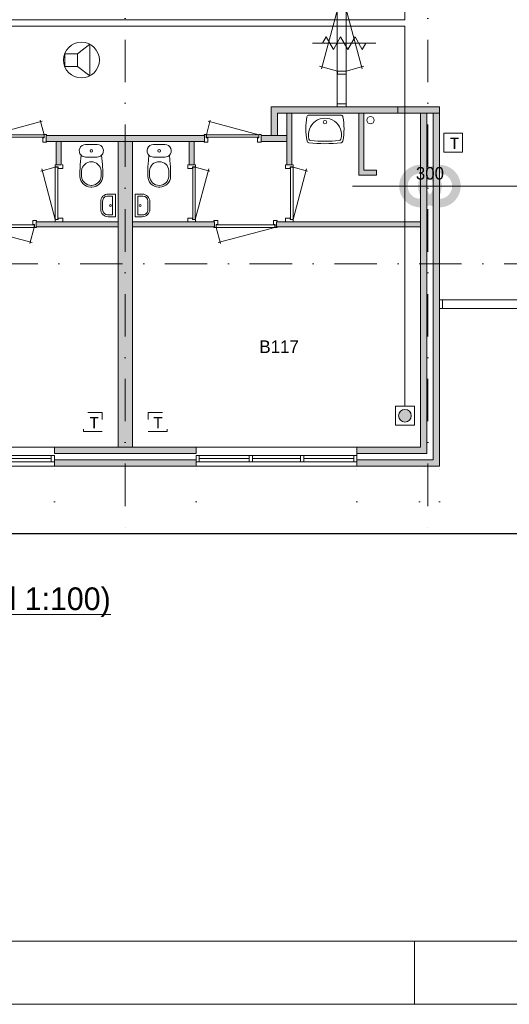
# Model space of a CAD drawing. Header units: millimetres. Extents: x 0 to 84100, y 0 to 59400.
# Tile 10 of 36: x 35834 to 43604, y 0 to 15628. Entities that reach past the tile are written whole.
import ezdxf
from ezdxf.enums import TextEntityAlignment as Align
from ezdxf.xclip import XClip

# ---------------------------------------------------------------- set-up
doc = ezdxf.new("R2010")
doc.units = ezdxf.units.MM
doc.header["$PDMODE"] = 3
doc.header["$PDSIZE"] = 1
for name, pattern in [('DGN1', [504.6, 0, -504.6]), ('DGN2', [672.8, 336.4, -336.4]), ('DGN4', [1345.6, 672.8, -336.4, 0, -336.4])]:
    doc.linetypes.add(name, pattern=pattern)
for name, color, linetype in [('12', 7, 'Continuous'), ('16', 7, 'Continuous'), ('17', 7, 'Continuous'), ('25', 7, 'Continuous'), ('29', 7, 'Continuous'), ('30', 7, 'Continuous'), ('31', 7, 'Continuous'), ('32', 7, 'Continuous'), ('33', 7, 'Continuous'), ('40', 7, 'Continuous'), ('48', 7, 'Continuous'), ('56', 7, 'Continuous'), ('58', 7, 'Continuous'), ('62', 7, 'Continuous'), ('KADER', 7, 'Continuous'), ('SYMBOLEN', 7, 'Continuous'), ('TRAP', 7, 'Continuous')]:
    doc.layers.add(name, color=color, linetype=linetype)
doc.styles.add('dgn001', font='dgn001.shx')
doc.styles.add('dgn003', font='dgn003.shx')
doc.styles.get("Standard").update_dxf_attribs({"font": 'arial.ttf'})
doc.dimstyles.get("Standard").update_dxf_attribs({"dimtxt": 0.18, "dimasz": 0.18, "dimexe": 0.18, "dimexo": 0.0625, "dimgap": 0.09, "dimtad": 0, "dimtih": 1, "dimtoh": 1, "dimdec": 4, "dimzin": 0, "dimdsep": 46, "dimtxsty": 'Standard', "dimcen": 0.09, "dimadec": 0, "dimazin": 0, "dimtfac": 1, "dimtdec": 4, "dimtofl": 0, "dimtmove": 0, "dimatfit": 3, "dimfxl": 1, "dimtolj": 1, "dimtzin": 0, "dimarcsym": 0})

# ---------------------------------------------------------------- blocks, each defined once
blk = doc.blocks.new('AnonymousCell35')
at = {"layer": 'TRAP', "color": 1, "linetype": 'DGN2', "lineweight": 0, "flags": 128}
blk.add_lwpolyline([(150, -139), (-150, -139), (-150, 161), (150, 161), (150, -139)], dxfattribs=at)
at = {"layer": 'TRAP', "color": 1, "linetype": 'DGN2', "lineweight": 0, "style": 'dgn001'}
blk.add_text('T', height=180, dxfattribs=at).set_placement((-52, -90))
blk = doc.blocks.new('AnonymousCell36')
at = {"layer": 'TRAP', "color": 1, "linetype": 'DGN2', "lineweight": 0, "flags": 128}
blk.add_lwpolyline([(-150, -139), (150, -139), (150, 161), (-150, 161), (-150, -139)], dxfattribs=at)
at = {"layer": 'TRAP', "color": 1, "linetype": 'DGN2', "lineweight": 0, "style": 'dgn001'}
blk.add_text('T', height=180, dxfattribs=at).set_placement((-68, -90))
blk = doc.blocks.new('EAD018')
at = {"layer": '29'}
h = blk.add_hatch(color=3, dxfattribs=at)
edge = h.paths.add_edge_path()
edge.add_arc((0, 0), 100, 0, 360)
at = {"layer": '29', "color": 3, "linetype": 'Continuous', "lineweight": 0}
blk.add_circle((0, 0), 100, dxfattribs=at)
blk = doc.blocks.new('AnonymousCell37')
at = {"layer": '29', "color": 1, "linetype": 'Continuous', "lineweight": 0, "flags": 128}
blk.add_lwpolyline([(240, -184), (240, 116), (-60, 116), (-60, -184), (240, -184)], dxfattribs=at)
at = {"color": 1, "linetype": 'Continuous', "lineweight": 0}
blk.add_blockref('EAD018', (90, -34), dxfattribs=at)
blk = doc.blocks.new('AnonymousCell105')
at = {"layer": 'TRAP', "color": 1, "linetype": 'Continuous', "lineweight": 0, "flags": 128}
blk.add_lwpolyline([(150, -139), (-150, -139), (-150, 161), (150, 161), (150, -139)], dxfattribs=at)
at = {"layer": 'TRAP', "color": 1, "linetype": 'DGN2', "lineweight": 0, "style": 'dgn001'}
blk.add_text('T', height=180, dxfattribs=at).set_placement((-52.02, -90))
blk = doc.blocks.new('930L095')
at = {"layer": '33', "color": 1, "linetype": 'Continuous', "lineweight": 0}
for p, q in [((38, -98), (936.31, -338.7)), ((968, -98), (899.56, -353.44))]:
    blk.add_line(p, q, dxfattribs=at)
at = {"layer": '33', "color": 92, "linetype": 'Continuous', "lineweight": 13, "true_color": 0x00e100, "flags": 128}
for points in [[(0, -90), (0, -101), (35, -101), (35, -51), (60, -51), (60, 11), (0, 11), (0, 0)], [(1006, -90), (1006, -101), (971, -101), (971, -51), (946, -51), (946, 11), (1006, 11), (1006, 0)]]:
    blk.add_lwpolyline(points, dxfattribs=at)
at = {"layer": '33', "color": 2, "linetype": 'Continuous', "lineweight": 13, "true_color": 0xf0f000, "flags": 128}
blk.add_lwpolyline([(968, -98), (38, -98), (38, -58), (968, -58), (968, -98)], dxfattribs=at)
blk = doc.blocks.new('830R1016')
at = {"layer": '33', "color": 1, "linetype": 'Continuous', "lineweight": 0}
for p, q in [((-108, -38), (-336.87, -99.32)), ((-108, -868), (-322.82, -66.28))]:
    blk.add_line(p, q, dxfattribs=at)
at = {"layer": '33', "color": 92, "linetype": 'Continuous', "lineweight": 13, "true_color": 0x00e100, "flags": 128}
for points in [[(-100, 0), (-111, 0), (-111, -35), (-61, -35), (-61, -60), (11, -60), (11, 0), (0, 0)], [(-100, -906), (-111, -906), (-111, -871), (-61, -871), (-61, -846), (11, -846), (11, -906), (0, -906)]]:
    blk.add_lwpolyline(points, dxfattribs=at)
at = {"layer": '33', "color": 2, "linetype": 'Continuous', "lineweight": 13, "true_color": 0xf0f000, "flags": 128}
blk.add_lwpolyline([(-108, -868), (-108, -38), (-68, -38), (-68, -868), (-108, -868)], dxfattribs=at)
blk = doc.blocks.new('CLOS025')
at = {"layer": '40', "color": 7, "linetype": 'Continuous', "lineweight": 0}
for p, q in [((-92, -220), (92, -220)), ((-155, -528), (-155, -436)), ((155, -528), (155, -436)), ((-1, -670), (1, -670))]:
    blk.add_line(p, q, dxfattribs=at)
at = {"layer": '40', "color": 7, "linetype": 'Continuous', "lineweight": 0, "flags": 128}
for points in [[(-176, -338), (-162, -192), (-162, -192, -0.674333), (-92, -20), (-92, -20), (92, -20), (92, -20, -0.674333), (162, -192), (162, -192), (176, -338), (176, -338, -0.023285), (180, -431), (180, -431), (180, -525), (180, -525, -0.414214), (10, -695), (10, -695), (-10, -695), (-10, -695, -0.414214), (-180, -525), (-180, -525), (-180, -431), (-180, -431, -0.023285), (-176, -338)], [(-155, -437, -0.917514), (155, -437)], [(155, -528, -0.917521), (-155, -528)]]:
    blk.add_lwpolyline(points, format="xyb", dxfattribs=at)
at = {"layer": '40', "color": 7, "linetype": 'Continuous', "lineweight": 0}
blk.add_circle((0, -120), 20, dxfattribs=at)
for centre, start, end in [((-92, -120), 225.9727, 270), ((92, -120), 270, 314.0273)]:
    blk.add_arc(centre, 100, start, end, dxfattribs=at)
blk = doc.blocks.new('FT015')
at = {"layer": '40', "color": 7, "linetype": 'Continuous', "lineweight": 0}
for p, q in [((-135, 180), (-20, 180)), ((-20, 180), (-20, -180)), ((-65, 149), (-65, -149)), ((-65, -149), (-144, -149))]:
    blk.add_line(p, q, dxfattribs=at)
at = {"layer": '40', "color": 7, "linetype": 'Continuous', "lineweight": 0, "flags": 128}
for points in [[(-255, 60, -0.414214), (-135, 180)], [(-224, 69, -0.414214), (-144, 149)]]:
    blk.add_lwpolyline(points, format="xyb", dxfattribs=at)
for points in [[(-255, -60), (-255, 60)], [(-224, -69), (-224, 69)], [(-144, 149), (-65, 149)], [(-20, -180), (-135, -180)]]:
    blk.add_lwpolyline(points, dxfattribs=at)
at = {"layer": '40', "color": 7, "linetype": 'Continuous', "lineweight": 0}
blk.add_circle((-101, -1), 15.1, dxfattribs=at)
for centre, radius in [((-135, -60), 120), ((-144, -69), 80)]:
    blk.add_arc(centre, radius, 180, 270, dxfattribs=at)
blk = doc.blocks.new('830R1017')
at = {"layer": '33', "color": 1, "linetype": 'Continuous', "lineweight": 0}
for p, q in [((-868, 108), (-66.28, 322.82)), ((-38, 108), (-99.32, 336.87))]:
    blk.add_line(p, q, dxfattribs=at)
at = {"layer": '33', "color": 92, "linetype": 'Continuous', "lineweight": 13, "true_color": 0x00e100, "flags": 128}
for points in [[(-906, 100), (-906, 111), (-871, 111), (-871, 61), (-846, 61), (-846, -11), (-906, -11), (-906, 0)], [(0, 100), (0, 111), (-35, 111), (-35, 61), (-60, 61), (-60, -11), (0, -11), (0, 0)]]:
    blk.add_lwpolyline(points, dxfattribs=at)
at = {"layer": '33', "color": 2, "linetype": 'Continuous', "lineweight": 13, "true_color": 0xf0f000, "flags": 128}
blk.add_lwpolyline([(-868, 108), (-38, 108), (-38, 68), (-868, 68), (-868, 108)], dxfattribs=at)
blk = doc.blocks.new('830R1021')
at = {"layer": '33', "color": 1, "linetype": 'Continuous', "lineweight": 0}
for p, q in [((108, -38), (336.87, -99.32)), ((108, -868), (322.82, -66.28))]:
    blk.add_line(p, q, dxfattribs=at)
at = {"layer": '33', "color": 92, "linetype": 'Continuous', "lineweight": 13, "true_color": 0x00e100, "flags": 128}
for points in [[(100, 0), (111, 0), (111, -35), (61, -35), (61, -60), (-11, -60), (-11, 0), (0, 0)], [(100, -906), (111, -906), (111, -871), (61, -871), (61, -846), (-11, -846), (-11, -906), (0, -906)]]:
    blk.add_lwpolyline(points, dxfattribs=at)
at = {"layer": '33', "color": 2, "linetype": 'Continuous', "lineweight": 13, "true_color": 0xf0f000, "flags": 128}
blk.add_lwpolyline([(108, -868), (108, -38), (68, -38), (68, -868), (108, -868)], dxfattribs=at)
blk = doc.blocks.new('930L097')
at = {"layer": '33', "color": 1, "linetype": 'Continuous', "lineweight": 0}
for p, q in [((-968, -98), (-899.56, -353.44)), ((-38, -98), (-936.31, -338.7))]:
    blk.add_line(p, q, dxfattribs=at)
at = {"layer": '33', "color": 92, "linetype": 'Continuous', "lineweight": 13, "true_color": 0x00e100, "flags": 128}
for points in [[(-1006, -90), (-1006, -101), (-971, -101), (-971, -51), (-946, -51), (-946, 11), (-1006, 11), (-1006, 0)], [(0, -90), (0, -101), (-35, -101), (-35, -51), (-60, -51), (-60, 11), (0, 11), (0, 0)]]:
    blk.add_lwpolyline(points, dxfattribs=at)
at = {"layer": '33', "color": 2, "linetype": 'Continuous', "lineweight": 13, "true_color": 0xf0f000, "flags": 128}
blk.add_lwpolyline([(-968, -98), (-38, -98), (-38, -58), (-968, -58), (-968, -98)], dxfattribs=at)
blk = doc.blocks.new('WT017')
at = {"layer": '40', "color": 7, "linetype": 'Continuous', "lineweight": 0}
blk.add_line((253, -20), (-253, -20), dxfattribs=at)
at = {"layer": '40', "color": 7, "linetype": 'Continuous', "lineweight": 0, "flags": 128}
for points in [[(-284, -432, -0.090801), (-286, -47)], [(-286, -47, -0.363957), (-253, -20)], [(-254, -401, -1.30637), (254, -401)], [(253, -20, -0.363957), (286, -47)], [(286, -47, -0.090801), (284, -432)], [(-256, -459, -0.328769), (-284, -432)], [(256, -459, -0.059915), (-256, -459)], [(-226, -425, -0.309671), (-254, -401)], [(226, -425, -0.052773), (-226, -425)], [(254, -401, -0.309671), (226, -425)], [(284, -432, -0.328769), (256, -459)]]:
    blk.add_lwpolyline(points, format="xyb", dxfattribs=at)
at = {"layer": '40', "color": 7, "linetype": 'Continuous', "lineweight": 0}
blk.add_circle((0, -133), 28.1, dxfattribs=at)
blk = doc.blocks.new('CLOS027')
at = {"layer": '40', "color": 7, "linetype": 'Continuous', "lineweight": 0}
for p, q in [((92, -220), (-93, -220)), ((-155, -528), (-155, -436)), ((155, -528), (155, -436)), ((1, -670), (-1, -670))]:
    blk.add_line(p, q, dxfattribs=at)
at = {"layer": '40', "color": 7, "linetype": 'Continuous', "lineweight": 0, "flags": 128}
for points in [[(176, -338), (162, -192), (162, -192, 0.674333), (92, -20), (92, -20), (-93, -20), (-93, -20, 0.674333), (-162, -192), (-162, -192), (-176, -338), (-176, -338, 0.023285), (-180, -431), (-180, -431), (-180, -525), (-180, -525, 0.414214), (-10, -695), (-10, -695), (10, -695), (10, -695, 0.414214), (180, -525), (180, -525), (180, -431), (180, -431, 0.023285), (176, -338)], [(-93, -220, -0.194504), (-162, -192)], [(162, -192, -0.194504), (92, -220)]]:
    blk.add_lwpolyline(points, format="xyb", dxfattribs=at)
at = {"layer": '40', "color": 7, "linetype": 'Continuous', "lineweight": 0}
blk.add_circle((0, -120), 20, dxfattribs=at)
for centre, start, end in [((0, -450), 4.9263, 175.0736), ((0, -514), 184.9259, 355.0741)]:
    blk.add_arc(centre, 156, start, end, dxfattribs=at)
blk = doc.blocks.new('830R1022')
at = {"layer": '33', "color": 1, "linetype": 'Continuous', "lineweight": 0}
for p, q in [((38, 108), (99.32, 336.87)), ((868, 108), (66.28, 322.82))]:
    blk.add_line(p, q, dxfattribs=at)
at = {"layer": '33', "color": 92, "linetype": 'Continuous', "lineweight": 13, "true_color": 0x00e100, "flags": 128}
for points in [[(0, 100), (0, 111), (35, 111), (35, 61), (60, 61), (60, -11), (0, -11), (0, 0)], [(906, 100), (906, 111), (871, 111), (871, 61), (846, 61), (846, -11), (906, -11), (906, 0)]]:
    blk.add_lwpolyline(points, dxfattribs=at)
at = {"layer": '33', "color": 2, "linetype": 'Continuous', "lineweight": 13, "true_color": 0xf0f000, "flags": 128}
blk.add_lwpolyline([(868, 108), (38, 108), (38, 68), (868, 68), (868, 108)], dxfattribs=at)
blk = doc.blocks.new('830R1023')
at = {"layer": '33', "color": 1, "linetype": 'Continuous', "lineweight": 0}
for p, q in [((108, -38), (336.87, -99.32)), ((108, -868), (322.82, -66.28))]:
    blk.add_line(p, q, dxfattribs=at)
at = {"layer": '33', "color": 92, "linetype": 'Continuous', "lineweight": 13, "true_color": 0x00e100, "flags": 128}
for points in [[(100, 0), (111, 0), (111, -35), (61, -35), (61, -60), (-11, -60), (-11, 0), (0, 0)], [(100, -906), (111, -906), (111, -871), (61, -871), (61, -846), (-11, -846), (-11, -906), (0, -906)]]:
    blk.add_lwpolyline(points, dxfattribs=at)
at = {"layer": '33', "color": 2, "linetype": 'Continuous', "lineweight": 13, "true_color": 0xf0f000, "flags": 128}
blk.add_lwpolyline([(108, -868), (108, -38), (68, -38), (68, -868), (108, -868)], dxfattribs=at)
blk = doc.blocks.new('FT017')
at = {"layer": '40', "color": 7, "linetype": 'Continuous', "lineweight": 0}
for p, q in [((135, 180), (20, 180)), ((20, 180), (20, -180)), ((65, 149), (65, -149)), ((65, -149), (144, -149))]:
    blk.add_line(p, q, dxfattribs=at)
at = {"layer": '40', "color": 7, "linetype": 'Continuous', "lineweight": 0, "flags": 128}
for points in [[(144, 149), (65, 149)], [(224, -69), (224, 69)], [(255, -60), (255, 60)], [(20, -180), (135, -180)]]:
    blk.add_lwpolyline(points, dxfattribs=at)
for points in [[(255, -60, -0.414214), (135, -180)], [(224, -69, -0.414214), (144, -149)]]:
    blk.add_lwpolyline(points, format="xyb", dxfattribs=at)
at = {"layer": '40', "color": 7, "linetype": 'Continuous', "lineweight": 0}
blk.add_circle((101, -1), 15.1, dxfattribs=at)
for centre, radius in [((135, 60), 120), ((144, 69), 80)]:
    blk.add_arc(centre, radius, 0, 90, dxfattribs=at)
blk = doc.blocks.new('A1')
at = {"layer": 'KADER', "color": 1, "linetype": 'Continuous', "lineweight": 0}
for p, q in [((42100, 0), (42100, 1000)), ((0, 0), (84100, 0))]:
    blk.add_line(p, q, dxfattribs=at)
at = {"layer": 'KADER', "color": 5, "linetype": 'Continuous', "lineweight": 0, "flags": 128}
blk.add_lwpolyline([(1000, 1000), (83100, 1000), (83100, 58400), (1000, 58400), (1000, 1000)], dxfattribs=at)
blk = doc.blocks.new('_DotSmall')
at = {"color": 0, "linetype": 'ByBlock', "const_width": 0.5}
blk.add_lwpolyline([(-0.0625, 0, 1), (0.0625, 0, 1)], format="xyb", close=True, dxfattribs=at)
blk = doc.blocks.new('*D18435')
at = {"layer": '58', "color": 3, "linetype": 'Continuous', "lineweight": 0, "transparency": 16777216}
blk.add_line((38035, 2684), (36725, 2684), dxfattribs=at)
at = {"layer": 'Defpoints', "color": 0, "linetype": 'Continuous', "transparency": 16777216}
for p in [(36725, 5118), (38035, 5118), (36725, 2684)]:
    blk.add_point(p, dxfattribs=at)
at = {"layer": '58', "color": 3, "linetype": 'Continuous', "lineweight": 0, "transparency": 16777216, "xscale": 1080, "yscale": 1080, "zscale": 1080, "rotation": 180}
blk.add_blockref('_DotSmall', (36725, 2684), dxfattribs=at)
at = {"layer": '58', "color": 3, "linetype": 'Continuous', "lineweight": 0, "transparency": 16777216, "xscale": 1080, "yscale": 1080, "zscale": 1080}
blk.add_blockref('_DotSmall', (38035, 2684), dxfattribs=at)
at = {"layer": '58', "color": 3, "linetype": 'Continuous', "lineweight": 0, "transparency": 16777216, "insert": (37380, 2887), "char_height": 200, "attachment_point": 5, "style": 'dgn003'}
blk.add_mtext('\\A1;1310', dxfattribs=at)
blk = doc.blocks.new('*D18436')
at = {"layer": '58', "color": 3, "linetype": 'Continuous', "lineweight": 0, "transparency": 16777216}
blk.add_line((34175, 2686), (36725, 2686), dxfattribs=at)
at = {"layer": 'Defpoints', "color": 0, "linetype": 'Continuous', "transparency": 16777216}
for p in [(34175, 4684), (36725, 4684), (36725, 2686)]:
    blk.add_point(p, dxfattribs=at)
at = {"layer": '58', "color": 3, "linetype": 'Continuous', "lineweight": 0, "transparency": 16777216, "xscale": 1080, "yscale": 1080, "zscale": 1080, "rotation": 180}
blk.add_blockref('_DotSmall', (34175, 2686), dxfattribs=at)
at = {"layer": '58', "color": 3, "linetype": 'Continuous', "lineweight": 0, "transparency": 16777216, "xscale": 1080, "yscale": 1080, "zscale": 1080}
blk.add_blockref('_DotSmall', (36725, 2686), dxfattribs=at)
at = {"layer": '58', "color": 3, "linetype": 'Continuous', "lineweight": 0, "transparency": 16777216, "insert": (35450, 2888), "char_height": 200, "attachment_point": 5, "style": 'dgn003'}
blk.add_mtext('\\A1;2550', dxfattribs=at)
blk = doc.blocks.new('*D18437')
at = {"layer": '58', "color": 3, "linetype": 'Continuous', "lineweight": 0, "transparency": 16777216}
blk.add_line((31925, 2686), (34175, 2686), dxfattribs=at)
at = {"layer": 'Defpoints', "color": 0, "linetype": 'Continuous', "transparency": 16777216}
for p in [(31925, 4684), (34175, 4684), (34175, 2686)]:
    blk.add_point(p, dxfattribs=at)
at = {"layer": '58', "color": 3, "linetype": 'Continuous', "lineweight": 0, "transparency": 16777216, "xscale": 1080, "yscale": 1080, "zscale": 1080, "rotation": 180}
blk.add_blockref('_DotSmall', (31925, 2686), dxfattribs=at)
at = {"layer": '58', "color": 3, "linetype": 'Continuous', "lineweight": 0, "transparency": 16777216, "xscale": 1080, "yscale": 1080, "zscale": 1080}
blk.add_blockref('_DotSmall', (34175, 2686), dxfattribs=at)
at = {"layer": '58', "color": 3, "linetype": 'Continuous', "lineweight": 0, "transparency": 16777216, "insert": (33050, 2888), "char_height": 200, "attachment_point": 5, "style": 'dgn003'}
blk.add_mtext('\\A1;2250', dxfattribs=at)
blk = doc.blocks.new('*D18438')
at = {"layer": '58', "color": 3, "linetype": 'Continuous', "lineweight": 0, "transparency": 16777216}
blk.add_line((31925, 2686), (29375, 2686), dxfattribs=at)
at = {"layer": 'Defpoints', "color": 0, "linetype": 'Continuous', "transparency": 16777216}
for p in [(29375, 4684), (31925, 4684), (29375, 2686)]:
    blk.add_point(p, dxfattribs=at)
at = {"layer": '58', "color": 3, "linetype": 'Continuous', "lineweight": 0, "transparency": 16777216, "xscale": 1080, "yscale": 1080, "zscale": 1080, "rotation": 180}
blk.add_blockref('_DotSmall', (29375, 2686), dxfattribs=at)
at = {"layer": '58', "color": 3, "linetype": 'Continuous', "lineweight": 0, "transparency": 16777216, "xscale": 1080, "yscale": 1080, "zscale": 1080}
blk.add_blockref('_DotSmall', (31925, 2686), dxfattribs=at)
at = {"layer": '58', "color": 3, "linetype": 'Continuous', "lineweight": 0, "transparency": 16777216, "insert": (30650, 2888), "char_height": 200, "attachment_point": 5, "style": 'dgn003'}
blk.add_mtext('\\A1;2550', dxfattribs=at)
blk = doc.blocks.new('*D18515')
at = {"layer": '58', "color": 3, "linetype": 'Continuous', "lineweight": 0, "transparency": 16777216}
blk.add_line((42465, 2684), (38035, 2684), dxfattribs=at)
at = {"layer": 'Defpoints', "color": 0, "linetype": 'Continuous', "transparency": 16777216}
for p in [(38035, 4684), (42465, 4684), (38035, 2684)]:
    blk.add_point(p, dxfattribs=at)
at = {"layer": '58', "color": 3, "linetype": 'Continuous', "lineweight": 0, "transparency": 16777216, "xscale": 1080, "yscale": 1080, "zscale": 1080, "rotation": 180}
blk.add_blockref('_DotSmall', (38035, 2684), dxfattribs=at)
at = {"layer": '58', "color": 3, "linetype": 'Continuous', "lineweight": 0, "transparency": 16777216, "xscale": 1080, "yscale": 1080, "zscale": 1080}
blk.add_blockref('_DotSmall', (42465, 2684), dxfattribs=at)
at = {"layer": '58', "color": 3, "linetype": 'Continuous', "lineweight": 0, "transparency": 16777216, "insert": (40250, 2887), "char_height": 200, "attachment_point": 5, "style": 'dgn003'}
blk.add_mtext('\\A1;4430', dxfattribs=at)
blk = doc.blocks.new('*D18570')
at = {"layer": '58', "color": 3, "linetype": 'Continuous', "lineweight": 0, "transparency": 16777216}
for p, q in [((32922, 1859), (31842, 1859)), ((33152, 1859), (32922, 1859)), ((33152, 1859), (34232, 1859))]:
    blk.add_line(p, q, dxfattribs=at)
at = {"layer": 'Defpoints', "color": 0, "linetype": 'Continuous', "transparency": 16777216}
for p in [(32922, 4984), (33152, 4984), (32922, 1859)]:
    blk.add_point(p, dxfattribs=at)
at = {"layer": '58', "color": 3, "linetype": 'Continuous', "lineweight": 0, "transparency": 16777216, "xscale": 1080, "yscale": 1080, "zscale": 1080}
blk.add_blockref('_DotSmall', (32922, 1859), dxfattribs=at)
at = {"layer": '58', "color": 3, "linetype": 'Continuous', "lineweight": 0, "transparency": 16777216, "xscale": 1080, "yscale": 1080, "zscale": 1080, "rotation": 180}
blk.add_blockref('_DotSmall', (33152, 1859), dxfattribs=at)
at = {"layer": '58', "color": 3, "linetype": 'Continuous', "lineweight": 0, "transparency": 16777216, "insert": (33037, 2061), "char_height": 200, "attachment_point": 5, "style": 'dgn003'}
blk.add_mtext('\\A1;230', dxfattribs=at)
blk = doc.blocks.new('*D18572')
at = {"layer": '58', "color": 3, "linetype": 'Continuous', "lineweight": 0, "transparency": 16777216}
for p, q in [((37822, 1859), (36742, 1859)), ((37822, 1859), (37922, 1859)), ((37922, 1859), (39002, 1859))]:
    blk.add_line(p, q, dxfattribs=at)
at = {"layer": 'Defpoints', "color": 0, "linetype": 'Continuous', "transparency": 16777216}
for p in [(37822, 4684), (37922, 4684), (37922, 1859)]:
    blk.add_point(p, dxfattribs=at)
at = {"layer": '58', "color": 3, "linetype": 'Continuous', "lineweight": 0, "transparency": 16777216, "xscale": 1080, "yscale": 1080, "zscale": 1080}
blk.add_blockref('_DotSmall', (37822, 1859), dxfattribs=at)
at = {"layer": '58', "color": 3, "linetype": 'Continuous', "lineweight": 0, "transparency": 16777216, "xscale": 1080, "yscale": 1080, "zscale": 1080, "rotation": 180}
blk.add_blockref('_DotSmall', (37922, 1859), dxfattribs=at)
at = {"layer": '58', "color": 3, "linetype": 'Continuous', "lineweight": 0, "transparency": 16777216, "insert": (37872, 2061), "char_height": 200, "attachment_point": 5, "style": 'dgn003'}
blk.add_mtext('\\A1;100', dxfattribs=at)
blk = doc.blocks.new('79B1038')
at = {"layer": '12', "color": 7, "linetype": 'Continuous', "lineweight": 0}
blk.add_line((500.48, 0), (-500.5, 0), dxfattribs=at)
at = {"layer": '12', "color": 92, "linetype": 'Continuous', "lineweight": 0, "true_color": 0x00e100}
for p, q in [((-343.72, 0), (-285.98, 100.02)), ((-285.98, 100.02), (-171.88, -97.62)), ((-171.88, -97.62), (-57.68, 100.18)), ((-57.68, 100.18), (58, -100.18)), ((58, -100.18), (173.68, 100.18)), ((173.68, 100.18), (287.88, -97.62)), ((287.88, -97.62), (344.24, 0))]:
    blk.add_line(p, q, dxfattribs=at)
blk = doc.blocks.new('*D18600')
at = {"layer": '58', "color": 3, "linetype": 'Continuous', "lineweight": 0, "transparency": 16777216}
blk.add_line((42465, 9129), (38035, 9129), dxfattribs=at)
at = {"layer": 'Defpoints', "color": 0, "linetype": 'Continuous', "transparency": 16777216}
for p in [(38035, 9129), (38035, 8087), (42465, 8087)]:
    blk.add_point(p, dxfattribs=at)
at = {"layer": '58', "color": 3, "linetype": 'Continuous', "lineweight": 0, "transparency": 16777216, "xscale": 1080, "yscale": 1080, "zscale": 1080, "rotation": 180}
blk.add_blockref('_DotSmall', (38035, 9129), dxfattribs=at)
at = {"layer": '58', "color": 3, "linetype": 'Continuous', "lineweight": 0, "transparency": 16777216, "xscale": 1080, "yscale": 1080, "zscale": 1080}
blk.add_blockref('_DotSmall', (42465, 9129), dxfattribs=at)
at = {"layer": '58', "color": 3, "linetype": 'Continuous', "lineweight": 0, "transparency": 16777216, "insert": (40250, 9331), "char_height": 200, "attachment_point": 5, "style": 'dgn003'}
blk.add_mtext('\\A1;4430', dxfattribs=at)
blk = doc.blocks.new('*D18602')
at = {"layer": '58', "color": 3, "linetype": 'Continuous', "lineweight": 0, "transparency": 16777216}
for p, q in [((37735, 9129), (36655, 9129)), ((38035, 9129), (37735, 9129)), ((38035, 9129), (39115, 9129))]:
    blk.add_line(p, q, dxfattribs=at)
at = {"layer": 'Defpoints', "color": 0, "linetype": 'Continuous', "transparency": 16777216}
for p in [(37735, 9934), (38035, 9934), (37735, 9129)]:
    blk.add_point(p, dxfattribs=at)
at = {"layer": '58', "color": 3, "linetype": 'Continuous', "lineweight": 0, "transparency": 16777216, "xscale": 1080, "yscale": 1080, "zscale": 1080}
blk.add_blockref('_DotSmall', (37735, 9129), dxfattribs=at)
at = {"layer": '58', "color": 3, "linetype": 'Continuous', "lineweight": 0, "transparency": 16777216, "xscale": 1080, "yscale": 1080, "zscale": 1080, "rotation": 180}
blk.add_blockref('_DotSmall', (38035, 9129), dxfattribs=at)
at = {"layer": '58', "color": 3, "linetype": 'Continuous', "lineweight": 0, "transparency": 16777216, "insert": (37885, 9331), "char_height": 200, "attachment_point": 5, "style": 'dgn003'}
blk.add_mtext('\\A1;300', dxfattribs=at)
blk = doc.blocks.new('EU514')
at = {"layer": '25', "color": 3, "linetype": 'Continuous', "lineweight": 0}
for p, q in [((200, 100), (400, 250)), ((400, 250), (400, -250)), ((200, -100), (400, -250))]:
    blk.add_line(p, q, dxfattribs=at)
at = {"layer": '25', "color": 3, "linetype": 'Continuous', "lineweight": 0, "flags": 128}
blk.add_lwpolyline([(0, -100), (200, -100), (200, 100), (0, 100), (0, -100)], dxfattribs=at)
at = {"layer": '25', "color": 3, "linetype": 'Continuous', "lineweight": 0}
blk.add_circle((265, 0), 284, dxfattribs=at)
blk = doc.blocks.new('AnonymousCell111')
at = {"color": 1, "linetype": 'Continuous', "lineweight": 0}
blk.add_blockref('A1', (-42050, -29700), dxfattribs=at)
blk = doc.blocks.new('50E03_329_B01 - Default')
at = {"layer": '16'}
blk.add_hatch(color=7, dxfattribs=at).paths.add_polyline_path([(31924.76, 4784.49), (34174.76, 4784.49), (34174.76, 4684.49), (31924.76, 4684.49)])
at = {"layer": '62'}
for color, points in [(7, [(38034.76, 10384.49), (38034.76, 10284.49), (35464.76, 10284.49), (35464.76, 9934.49), (35364.76, 9934.49), (35364.76, 10384.49)]), (9, [(35694.76, 9464.49), (35614.76, 9464.49), (35614.76, 10284.49), (35694.76, 10284.49)]), (9, [(36724.76, 4984.49), (36724.76, 4884.49), (37834.76, 4884.49), (37834.76, 10284.49), (37734.76, 10284.49), (37734.76, 4984.49)]), (7, [(37934.76, 10284.49), (38034.76, 10284.49), (38034.76, 4684.49), (36724.76, 4684.49), (36724.76, 4784.49), (37934.76, 4784.49)]), (9, [(37034.76, 9384.49), (37034.76, 9304.49), (36754.76, 9304.49), (36754.76, 10284.49), (36834.76, 10284.49), (36834.76, 9384.49)]), (7, [(31794.76, 9834.49), (33049.76, 9834.49), (33049.76, 9934.49), (31794.76, 9934.49)]), (7, [(34304.76, 9834.49), (33049.76, 9834.49), (33049.76, 9934.49), (34304.76, 9934.49)]), (7, [(35614.76, 9834.49), (35204.76, 9834.49), (35204.76, 9934.49), (35614.76, 9934.49)]), (9, [(31954.76, 9464.49), (32034.76, 9464.49), (32034.76, 9834.49), (31954.76, 9834.49)]), (9, [(32934.76, 9834.49), (33164.76, 9834.49), (33164.76, 4984.49), (32934.76, 4984.49)]), (9, [(34144.76, 9464.49), (34064.76, 9464.49), (34064.76, 9834.49), (34144.76, 9834.49)]), (9, [(31634.76, 8564.49), (32934.76, 8564.49), (32934.76, 8484.49), (31634.76, 8484.49)]), (9, [(34464.76, 8564.49), (33164.76, 8564.49), (33164.76, 8484.49), (34464.76, 8484.49)]), (9, [(37734.76, 8564.49), (35449.76, 8564.49), (35449.76, 8484.49), (37734.76, 8484.49)]), (9, [(31924.76, 4984.49), (34174.76, 4984.49), (34174.76, 4884.49), (31924.76, 4884.49)])]:
    blk.add_hatch(color=color, dxfattribs=at).paths.add_polyline_path(points)
at = {"layer": '16', "color": 92, "linetype": 'Continuous', "lineweight": 0, "true_color": 0x00e100}
for p, q in [((37734.76, 4984.49), (37734.76, 10284.49)), ((37734.76, 4984.49), (37734.76, 10284.49)), ((37934.76, 4784.49), (37934.76, 10284.49)), ((36724.76, 4684.49), (36724.76, 4984.49)), ((36724.76, 4984.49), (37734.76, 4984.49)), ((36724.76, 4884.49), (37644.76, 4884.49)), ((36724.76, 4784.49), (37744.76, 4784.49)), ((36724.76, 4684.49), (38034.76, 4684.49))]:
    blk.add_line(p, q, dxfattribs=at)
at = {"layer": '16', "color": 92, "linetype": 'Continuous', "lineweight": 0, "true_color": 0x00e100, "flags": 128}
for points in [[(37373.1, 10384.49), (35364.76, 10384.49), (35364.76, 9934.49), (35464.76, 9934.49), (35464.76, 10284.49), (37373.1, 10284.49), (37373.1, 10384.49)], [(35694.76, 10284.49), (35614.76, 10284.49), (35614.76, 9464.49), (35694.76, 9464.49), (35694.76, 10284.49)], [(36834.76, 10284.49), (36834.76, 9384.49), (37034.76, 9384.49), (37034.76, 9304.49), (36754.76, 9304.49), (36754.76, 10284.49), (36834.76, 10284.49)], [(31794.76, 9934.49), (33049.76, 9934.49), (33049.76, 9834.49), (31794.76, 9834.49), (31794.76, 9934.49)], [(34304.76, 9934.49), (33049.76, 9934.49), (33049.76, 9834.49), (34304.76, 9834.49), (34304.76, 9934.49)], [(35614.76, 9934.49), (35204.76, 9934.49), (35204.76, 9834.49), (35614.76, 9834.49), (35614.76, 9934.49)], [(31954.76, 9834.49), (32034.76, 9834.49), (32034.76, 9464.49), (31954.76, 9464.49), (31954.76, 9834.49)], [(34144.76, 9834.49), (34064.76, 9834.49), (34064.76, 9464.49), (34144.76, 9464.49), (34144.76, 9834.49)], [(32934.76, 8564.49), (31634.76, 8564.49), (31634.76, 8484.49), (32934.76, 8484.49), (32934.76, 8564.49)], [(33164.76, 8564.49), (34464.76, 8564.49), (34464.76, 8484.49), (33164.76, 8484.49), (33164.76, 8564.49)], [(35449.76, 8564.49), (37734.76, 8564.49), (37734.76, 8484.49), (35449.76, 8484.49), (35449.76, 8564.49)], [(31924.76, 4984.49), (34174.76, 4984.49), (34174.76, 4884.49), (31924.76, 4884.49), (31924.76, 4984.49)], [(31924.76, 4784.49), (34174.76, 4784.49), (34174.76, 4684.49), (31924.76, 4684.49), (31924.76, 4784.49)]]:
    blk.add_lwpolyline(points, dxfattribs=at)
at = {"layer": '16', "color": 7, "linetype": 'Continuous', "lineweight": 0, "flags": 128}
blk.add_lwpolyline([(31924.76, 4784.49), (34174.76, 4784.49), (34174.76, 4684.49), (31924.76, 4684.49), (31924.76, 4784.49)], dxfattribs=at)
at = {"layer": '17', "color": 92, "linetype": 'Continuous', "lineweight": 0, "true_color": 0x00e100, "flags": 128}
blk.add_lwpolyline([(32934.76, 9834.49), (33164.76, 9834.49), (33164.76, 4984.49), (32934.76, 4984.49), (32934.76, 9834.49)], dxfattribs=at)
at = {"layer": '30', "color": 3, "linetype": 'Continuous', "lineweight": 0}
for p, q in [((29374.76, 4984.49), (31924.76, 4984.49)), ((36724.76, 4984.49), (34174.76, 4984.49)), ((29374.76, 4684.49), (31924.76, 4684.49)), ((36724.76, 4684.49), (34174.76, 4684.49))]:
    blk.add_line(p, q, dxfattribs=at)
at = {"layer": '31', "color": 3, "linetype": 'Continuous', "lineweight": 0}
for p, q in [((36414.76, 10384.49), (36414.76, 11984.49)), ((36554.76, 10384.49), (36554.76, 11984.49))]:
    blk.add_line(p, q, dxfattribs=at)
at = {"layer": '32', "color": 3, "linetype": 'Continuous', "lineweight": 0}
for p, q in [((38034.76, 7323.49), (42414.76, 7323.49)), ((38034.76, 7184.49), (42414.76, 7184.49)), ((31874.76, 4854.49), (29424.76, 4854.49)), ((34224.76, 4854.49), (36674.76, 4854.49)), ((36674.76, 4854.49), (36674.76, 4754.49)), ((29424.76, 4754.49), (31924.76, 4754.49)), ((31083.1, 4804.49), (31874.76, 4804.49)), ((36674.76, 4754.49), (34174.76, 4754.49)), ((35016.42, 4804.49), (34224.76, 4804.49)), ((35833.09, 4804.49), (35066.42, 4804.49)), ((36674.76, 4804.49), (35883.09, 4804.49))]:
    blk.add_line(p, q, dxfattribs=at)
at = {"layer": '32', "color": 3, "linetype": 'Continuous', "lineweight": 0, "flags": 128}
for points in [[(36415.76, 10904.49), (36415.76, 10954.49), (36554.76, 10954.49), (36554.76, 10904.49), (36415.76, 10904.49)], [(36414.76, 10384.49), (36414.76, 10434.49), (36553.76, 10434.49), (36553.76, 10384.49), (36414.76, 10384.49)], [(38084.76, 7184.49), (38034.76, 7184.49), (38034.76, 7323.49), (38084.76, 7323.49), (38084.76, 7184.49)], [(31874.76, 4754.49), (31924.76, 4754.49), (31924.76, 4854.49), (31874.76, 4854.49), (31874.76, 4754.49)], [(34224.76, 4754.49), (34174.76, 4754.49), (34174.76, 4854.49), (34224.76, 4854.49), (34224.76, 4754.49)], [(35066.42, 4754.49), (35016.42, 4754.49), (35016.42, 4854.49), (35066.42, 4854.49), (35066.42, 4754.49)], [(35883.09, 4754.49), (35833.09, 4754.49), (35833.09, 4854.49), (35883.09, 4854.49), (35883.09, 4754.49)], [(36724.76, 4754.49), (36674.76, 4754.49), (36674.76, 4854.49), (36724.76, 4854.49), (36724.76, 4754.49)]]:
    blk.add_lwpolyline(points, dxfattribs=at)
at = {"layer": '33', "color": 1, "linetype": 'Continuous', "lineweight": 0}
for p, q in [((36415.76, 11934.49), (36162.83, 10990.55)), ((36554.76, 11934.49), (36807.69, 10990.55)), ((36415.76, 10954.49), (36132.43, 11030.41)), ((36554.76, 10954.49), (36838.09, 11030.41))]:
    blk.add_line(p, q, dxfattribs=at)
at = {"layer": '40', "color": 3, "linetype": 'Continuous', "lineweight": 0}
blk.add_circle((36941.52, 10175.89), 57.46, dxfattribs=at)
at = {"layer": '56', "color": 3, "linetype": 'DGN4', "lineweight": 0}
for p, q in [((33049.76, 55989.76), (33049.76, 547.85)), ((37849.76, 55989.76), (37849.76, 547.85)), ((52180.43, 7892.77), (-3616.95, 7892.77))]:
    blk.add_line(p, q, dxfattribs=at)
at = {"layer": '58', "color": 3, "linetype": 'DGN1', "lineweight": 0}
for p, q in [((31924.76, 2684.49), (31924.76, 4684.49)), ((34174.76, 2684.49), (34174.76, 4684.49)), ((36724.76, 2684.49), (36724.76, 4684.49)), ((37722.03, 1401.06), (37722.03, 4684.49)), ((38034.76, 1401.06), (38034.76, 4684.49))]:
    blk.add_line(p, q, dxfattribs=at)
at = {"layer": '62', "color": 7, "linetype": 'Continuous', "lineweight": 0, "flags": 128}
for points in [[(38034.76, 10384.49), (38034.76, 10284.49), (35464.76, 10284.49), (35464.76, 9934.49), (35364.76, 9934.49), (35364.76, 10384.49), (38034.76, 10384.49)], [(37934.76, 10284.49), (38034.76, 10284.49), (38034.76, 4684.49), (36724.76, 4684.49), (36724.76, 4784.49), (37934.76, 4784.49), (37934.76, 10284.49)], [(31794.76, 9834.49), (33049.76, 9834.49), (33049.76, 9934.49), (31794.76, 9934.49), (31794.76, 9834.49)], [(34304.76, 9834.49), (33049.76, 9834.49), (33049.76, 9934.49), (34304.76, 9934.49), (34304.76, 9834.49)], [(35614.76, 9834.49), (35204.76, 9834.49), (35204.76, 9934.49), (35614.76, 9934.49), (35614.76, 9834.49)]]:
    blk.add_lwpolyline(points, dxfattribs=at)
at = {"layer": '62', "color": 9, "linetype": 'Continuous', "lineweight": 0, "flags": 128}
for points in [[(35694.76, 9464.49), (35614.76, 9464.49), (35614.76, 10284.49), (35694.76, 10284.49), (35694.76, 9464.49)], [(36724.76, 4984.49), (36724.76, 4884.49), (37834.76, 4884.49), (37834.76, 10284.49), (37734.76, 10284.49), (37734.76, 4984.49), (36724.76, 4984.49)], [(37034.76, 9384.49), (37034.76, 9304.49), (36754.76, 9304.49), (36754.76, 10284.49), (36834.76, 10284.49), (36834.76, 9384.49), (37034.76, 9384.49)], [(31954.76, 9464.49), (32034.76, 9464.49), (32034.76, 9834.49), (31954.76, 9834.49), (31954.76, 9464.49)], [(32934.76, 9834.49), (33164.76, 9834.49), (33164.76, 4984.49), (32934.76, 4984.49), (32934.76, 9834.49)], [(34144.76, 9464.49), (34064.76, 9464.49), (34064.76, 9834.49), (34144.76, 9834.49), (34144.76, 9464.49)], [(31634.76, 8564.49), (32934.76, 8564.49), (32934.76, 8484.49), (31634.76, 8484.49), (31634.76, 8564.49)], [(34464.76, 8564.49), (33164.76, 8564.49), (33164.76, 8484.49), (34464.76, 8484.49), (34464.76, 8564.49)], [(37734.76, 8564.49), (35449.76, 8564.49), (35449.76, 8484.49), (37734.76, 8484.49), (37734.76, 8564.49)], [(31924.76, 4984.49), (34174.76, 4984.49), (34174.76, 4884.49), (31924.76, 4884.49), (31924.76, 4984.49)]]:
    blk.add_lwpolyline(points, dxfattribs=at)
at = {"color": 7, "linetype": 'Continuous', "lineweight": 0}
for name, p in [('A1', (-8492.96, -3060.21)), ('79B1038', (36523.92, 11396.39)), ('830R1017', (31799.47, 9836.39)), ('830R1022', (34300.05, 9836.39)), ('WT017', (36218.9, 10276.63)), ('CLOS025', (32511.25, 9809.59)), ('CLOS027', (33588.27, 9809.59)), ('830R1016', (32046.36, 9467.58)), ('830R1023', (34053.16, 9467.58)), ('830R1021', (35604.58, 9467.57)), ('FT015', (32914.33, 8822.45)), ('FT017', (33185.19, 8822.45)), ('930L095', (30636.53, 8570.46)), ('930L097', (35462.99, 8570.46))]:
    blk.add_blockref(name, p, dxfattribs=at)
at = {"layer": '48', "color": 7, "linetype": 'Continuous', "lineweight": 0, "style": 'dgn003'}
blk.add_text('B117', height=200, dxfattribs=at).set_placement((35491.1, 6580.28), align=Align.MIDDLE_CENTER)
at = {"layer": '58', "color": 3, "linetype": 'Continuous', "lineweight": 0}
for base, p1, p2, picture, middle in [((37734.76, 9128.53), (38034.76, 9934.49), (37734.76, 9934.49), '*D18602', (37884.76, 9330.71)), ((38034.76, 9128.53), (42464.76, 8087.21), (38034.76, 8087.21), '*D18600', (40249.76, 9330.71)), ((36724.76, 2684.49), (38034.76, 5117.96), (36724.76, 5117.96), '*D18435', (37379.76, 2886.67)), ((32922.04, 1858.9), (33152.04, 4984.49), (32922.04, 4984.49), '*D18570', (33037.04, 2061.08)), ((29374.76, 2686.08), (31924.76, 4684.49), (29374.76, 4684.49), '*D18438', (30649.76, 2888.19)), ((34174.76, 2686.08), (31924.76, 4684.49), (34174.76, 4684.49), '*D18437', (33049.76, 2888.19)), ((36724.76, 2686.08), (34174.76, 4684.49), (36724.76, 4684.49), '*D18436', (35449.76, 2888.19)), ((37922.03, 1858.9), (37822.03, 4684.49), (37922.03, 4684.49), '*D18572', (37872.03, 2061.01)), ((38034.76, 2684.49), (42464.76, 4684.49), (38034.76, 4684.49), '*D18515', (40249.76, 2886.67))]:
    dim = blk.add_linear_dim(base=base, p1=p1, p2=p2, dimstyle='Standard', override={"dimscale": 1, "dimtxt": 200, "dimasz": 1080, "dimexe": 0, "dimexo": 0, "dimgap": 100, "dimtad": 1, "dimjust": 0, "dimtih": 0, "dimtoh": 0, "dimdec": 0, "dimlfac": 1, "dimzin": 11, "dimdsep": 46, "dimlunit": 2, "dimpost": '<>', "dimtxsty": 'dgn003', "dimblk1": 'DotSmall', "dimblk2": 'DotSmall', "dimsah": 1, "dimcen": 0, "dimse1": 1, "dimse2": 1, "dimclrd": 3, "dimclre": 3, "dimclrt": 3, "dimtol": 0, "dimtix": 1, "dimtofl": 1, "dimatfit": 3, "dimfrac": 1, "dimtolj": 1, "dimlwd": 0, "dimlwe": 0}, dxfattribs=at)
    dim.commit()
    dim.dimension.update_dxf_attribs({"geometry": picture, "text_midpoint": middle})

msp = doc.modelspace()

# ---------------------------------------------------------------- linework, layer by layer
at = {"layer": '29', "color": 1, "linetype": 'Continuous', "lineweight": 0, "flags": 128}
for points in [[(41944.32, 20573.2), (41944.32, 15623.2), (34994.32, 15623.02), (34994.32, 14573.02)], [(41947.71, 9492.02), (41944.32, 15523.2), (35094.32, 15523.02), (35094.32, 14573.02)]]:
    msp.add_lwpolyline(points, dxfattribs=at)

# ---------------------------------------------------------------- block references
at = {"color": 1, "linetype": 'Continuous', "lineweight": 0}
for name, p in [('AnonymousCell111', (42050, 29700)), ('EU514', (36549.3, 14987.06)), ('AnonymousCell105', (42712.69, 13665.77)), ('AnonymousCell35', (36994.32, 9230.84)), ('AnonymousCell36', (38024.32, 9230.84)), ('AnonymousCell37', (41857.71, 9376.02))]:
    msp.add_blockref(name, p, dxfattribs=at)
ref = msp.add_blockref('50E03_329_B01 - Default', (4459.56, 3857.35))
XClip(ref).set_block_clipping_path([(-3195.19, 3614.84), (51845.11, 51823.2)])

# ---------------------------------------------------------------- texts
at = {"layer": 'SYMBOLEN', "color": 1, "linetype": 'Continuous', "lineweight": 0, "style": 'dgn001'}
msp.add_text('%%uFIG.10, RADIO-, T.V.- EN BASISOMROEPINSTALLATIE. BEGANE GROND(schaal 1:100)%%u', height=360, dxfattribs=at).set_placement((17776, 6257))

doc.saveas('drawing.dxf')
